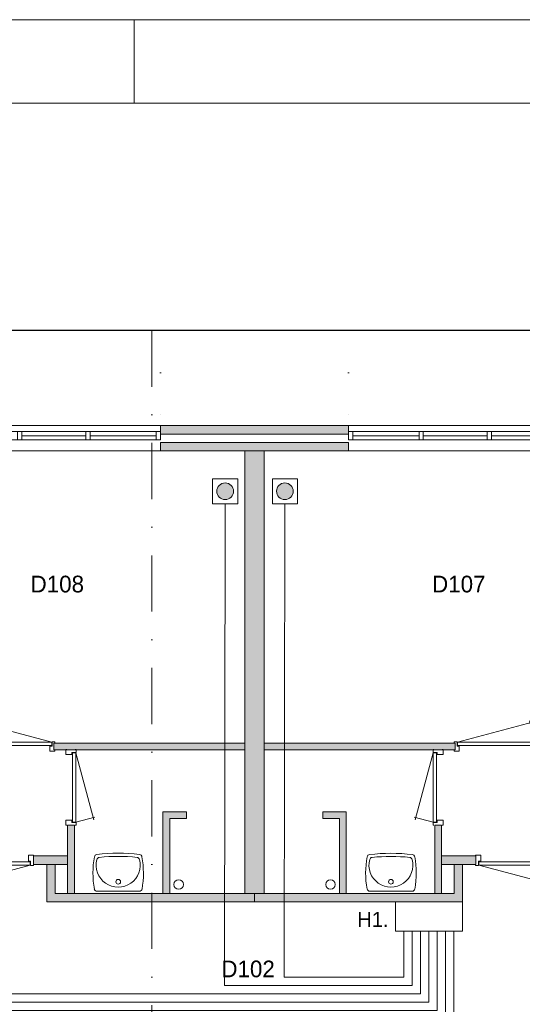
# Model space of a CAD drawing. Header units: millimetres. Extents: x 0 to 84100, y 0 to 59400.
# Tile 33 of 36: x 40731 to 46741, y 47617 to 59400. Entities that reach past the tile are written whole.
import ezdxf
from ezdxf.enums import TextEntityAlignment as Align
from ezdxf.xclip import XClip

# ---------------------------------------------------------------- set-up
doc = ezdxf.new("R2010")
doc.units = ezdxf.units.MM
doc.header["$PDMODE"] = 3
doc.header["$PDSIZE"] = 1
doc.linetypes.add('DGN1', pattern=[504.6, 0, -504.6])
doc.linetypes.add('DGN4', pattern=[1345.6, 672.8, -336.4, 0, -336.4])
for name, color, linetype in [('16', 7, 'Continuous'), ('17', 7, 'Continuous'), ('29', 7, 'Continuous'), ('30', 7, 'Continuous'), ('32', 7, 'Continuous'), ('33', 7, 'Continuous'), ('40', 7, 'Continuous'), ('48', 7, 'Continuous'), ('56', 7, 'Continuous'), ('58', 7, 'Continuous'), ('62', 7, 'Continuous'), ('KADER', 7, 'Continuous')]:
    doc.layers.add(name, color=color, linetype=linetype)
doc.styles.add('dgn000', font='dgn000.shx')
doc.styles.add('dgn003', font='dgn003.shx')
doc.styles.get("Standard").update_dxf_attribs({"font": 'arial.ttf'})
doc.dimstyles.get("Standard").update_dxf_attribs({"dimtxt": 0.18, "dimasz": 0.18, "dimexe": 0.18, "dimexo": 0.0625, "dimgap": 0.09, "dimtad": 0, "dimtih": 1, "dimtoh": 1, "dimdec": 4, "dimzin": 0, "dimdsep": 46, "dimtxsty": 'Standard', "dimcen": 0.09, "dimadec": 0, "dimazin": 0, "dimtfac": 1, "dimtdec": 4, "dimtofl": 0, "dimtmove": 0, "dimatfit": 3, "dimfxl": 1, "dimtolj": 1, "dimtzin": 0, "dimarcsym": 0})

# ---------------------------------------------------------------- blocks, each defined once
blk = doc.blocks.new('EAD038')
at = {"layer": '29'}
h = blk.add_hatch(color=3, dxfattribs=at)
edge = h.paths.add_edge_path()
edge.add_arc((0, 0), 100, 0, 360)
at = {"layer": '29', "color": 3, "linetype": 'Continuous', "lineweight": 0}
blk.add_circle((0, 0), 100, dxfattribs=at)
blk = doc.blocks.new('AnonymousCell77')
at = {"layer": '29', "color": 1, "linetype": 'Continuous', "lineweight": 0, "flags": 128}
blk.add_lwpolyline([(184, 240), (-116, 240), (-116, -60), (184, -60), (184, 240)], dxfattribs=at)
at = {"color": 1, "linetype": 'Continuous', "lineweight": 0}
blk.add_blockref('EAD038', (34, 90), dxfattribs=at)
blk = doc.blocks.new('EAD039')
at = {"layer": '29'}
h = blk.add_hatch(color=3, dxfattribs=at)
edge = h.paths.add_edge_path()
edge.add_arc((0, 0), 100, 0, 360)
at = {"layer": '29', "color": 3, "linetype": 'Continuous', "lineweight": 0}
blk.add_circle((0, 0), 100, dxfattribs=at)
blk = doc.blocks.new('AnonymousCell78')
at = {"layer": '29', "color": 1, "linetype": 'Continuous', "lineweight": 0, "flags": 128}
blk.add_lwpolyline([(-184, 240), (116, 240), (116, -60), (-184, -60), (-184, 240)], dxfattribs=at)
at = {"color": 1, "linetype": 'Continuous', "lineweight": 0}
blk.add_blockref('EAD039', (-34, 90), dxfattribs=at)
blk = doc.blocks.new('830R10106')
at = {"layer": '33', "color": 1, "linetype": 'Continuous', "lineweight": 0}
for p, q in [((108, 868), (322.82, 66.28)), ((108, 38), (336.87, 99.32))]:
    blk.add_line(p, q, dxfattribs=at)
at = {"layer": '33', "color": 92, "linetype": 'Continuous', "lineweight": 13, "true_color": 0x00e100, "flags": 128}
for points in [[(100, 906), (111, 906), (111, 871), (61, 871), (61, 846), (-11, 846), (-11, 906), (0, 906)], [(100, 0), (111, 0), (111, 35), (61, 35), (61, 60), (-11, 60), (-11, 0), (0, 0)]]:
    blk.add_lwpolyline(points, dxfattribs=at)
at = {"layer": '33', "color": 2, "linetype": 'Continuous', "lineweight": 13, "true_color": 0xf0f000, "flags": 128}
blk.add_lwpolyline([(108, 868), (108, 38), (68, 38), (68, 868), (108, 868)], dxfattribs=at)
blk = doc.blocks.new('930L0936')
at = {"layer": '33', "color": 1, "linetype": 'Continuous', "lineweight": 0}
for p, q in [((-968, 98), (-899.56, 353.44)), ((-38, 98), (-936.31, 338.7))]:
    blk.add_line(p, q, dxfattribs=at)
at = {"layer": '33', "color": 92, "linetype": 'Continuous', "lineweight": 13, "true_color": 0x00e100, "flags": 128}
for points in [[(-1006, 90), (-1006, 101), (-971, 101), (-971, 51), (-946, 51), (-946, -11), (-1006, -11), (-1006, 0)], [(0, 90), (0, 101), (-35, 101), (-35, 51), (-60, 51), (-60, -11), (0, -11), (0, 0)]]:
    blk.add_lwpolyline(points, dxfattribs=at)
at = {"layer": '33', "color": 2, "linetype": 'Continuous', "lineweight": 13, "true_color": 0xf0f000, "flags": 128}
blk.add_lwpolyline([(-968, 98), (-38, 98), (-38, 58), (-968, 58), (-968, 98)], dxfattribs=at)
blk = doc.blocks.new('WT0135')
at = {"layer": '40', "color": 7, "linetype": 'Continuous', "lineweight": 0}
blk.add_line((253, 20), (-253, 20), dxfattribs=at)
blk.add_circle((0, 133), 28.1, dxfattribs=at)
for centre, radius, start, end in [((0, -1669), 2144, 83.1425, 96.8575), ((766, 236), 1068, 169.4486, 190.2017), ((-252, 426), 33, 96.8575, 169.6545), ((0, 332), 263, 164.8667, 15.1333), ((-222, 392), 33, 96.0418, 164.8667), ((0, -1707), 2144, 83.9582, 96.0418), ((222, 392), 33, 15.1333, 83.9582), ((252, 426), 33, 10.3455, 83.1425), ((-766, 236), 1068, 349.7983, 10.5514), ((-253, 53), 33, 190.0027, 270), ((253, 53), 33, 270, 349.9973)]:
    blk.add_arc(centre, radius, start, end, dxfattribs=at)
blk = doc.blocks.new('830R10108')
at = {"layer": '33', "color": 1, "linetype": 'Continuous', "lineweight": 0}
for p, q in [((38, -108), (99.32, -336.87)), ((868, -108), (66.28, -322.82))]:
    blk.add_line(p, q, dxfattribs=at)
at = {"layer": '33', "color": 92, "linetype": 'Continuous', "lineweight": 13, "true_color": 0x00e100, "flags": 128}
for points in [[(0, -100), (0, -111), (35, -111), (35, -61), (60, -61), (60, 11), (0, 11), (0, 0)], [(906, -100), (906, -111), (871, -111), (871, -61), (846, -61), (846, 11), (906, 11), (906, 0)]]:
    blk.add_lwpolyline(points, dxfattribs=at)
at = {"layer": '33', "color": 2, "linetype": 'Continuous', "lineweight": 13, "true_color": 0xf0f000, "flags": 128}
blk.add_lwpolyline([(868, -108), (38, -108), (38, -68), (868, -68), (868, -108)], dxfattribs=at)
blk = doc.blocks.new('830R10109')
at = {"layer": '33', "color": 1, "linetype": 'Continuous', "lineweight": 0}
for p, q in [((-108, 868), (-322.82, 66.28)), ((-108, 38), (-336.87, 99.32))]:
    blk.add_line(p, q, dxfattribs=at)
at = {"layer": '33', "color": 92, "linetype": 'Continuous', "lineweight": 13, "true_color": 0x00e100, "flags": 128}
for points in [[(-100, 906), (-111, 906), (-111, 871), (-61, 871), (-61, 846), (11, 846), (11, 906), (0, 906)], [(-100, 0), (-111, 0), (-111, 35), (-61, 35), (-61, 60), (11, 60), (11, 0), (0, 0)]]:
    blk.add_lwpolyline(points, dxfattribs=at)
at = {"layer": '33', "color": 2, "linetype": 'Continuous', "lineweight": 13, "true_color": 0xf0f000, "flags": 128}
blk.add_lwpolyline([(-108, 868), (-108, 38), (-68, 38), (-68, 868), (-108, 868)], dxfattribs=at)
blk = doc.blocks.new('930L0937')
at = {"layer": '33', "color": 1, "linetype": 'Continuous', "lineweight": 0}
for p, q in [((38, 98), (936.31, 338.7)), ((968, 98), (899.56, 353.44))]:
    blk.add_line(p, q, dxfattribs=at)
at = {"layer": '33', "color": 92, "linetype": 'Continuous', "lineweight": 13, "true_color": 0x00e100, "flags": 128}
for points in [[(0, 90), (0, 101), (35, 101), (35, 51), (60, 51), (60, -11), (0, -11), (0, 0)], [(1006, 90), (1006, 101), (971, 101), (971, 51), (946, 51), (946, -11), (1006, -11), (1006, 0)]]:
    blk.add_lwpolyline(points, dxfattribs=at)
at = {"layer": '33', "color": 2, "linetype": 'Continuous', "lineweight": 13, "true_color": 0xf0f000, "flags": 128}
blk.add_lwpolyline([(968, 98), (38, 98), (38, 58), (968, 58), (968, 98)], dxfattribs=at)
blk = doc.blocks.new('WT0136')
at = {"layer": '40', "color": 7, "linetype": 'Continuous', "lineweight": 0}
blk.add_line((-253, 20), (253, 20), dxfattribs=at)
at = {"layer": '40', "color": 7, "linetype": 'Continuous', "lineweight": 0, "flags": 128}
for points in [[(-256, 459, -0.059915), (256, 459)], [(-286, 47, -0.090801), (-284, 432)], [(-284, 432, -0.328769), (-256, 459)], [(254, 401, -1.30637), (-254, 401)], [(-254, 401, -0.309671), (-226, 425)], [(-226, 425, -0.052773), (226, 425)], [(226, 425, -0.309671), (254, 401)], [(256, 459, -0.328769), (284, 432)], [(284, 432, -0.090801), (286, 47)], [(-253, 20, -0.363957), (-286, 47)], [(286, 47, -0.363957), (253, 20)]]:
    blk.add_lwpolyline(points, format="xyb", dxfattribs=at)
at = {"layer": '40', "color": 7, "linetype": 'Continuous', "lineweight": 0}
blk.add_circle((0, 133), 28.1, dxfattribs=at)
blk = doc.blocks.new('830R10111')
at = {"layer": '33', "color": 1, "linetype": 'Continuous', "lineweight": 0}
for p, q in [((-868, -108), (-66.28, -322.82)), ((-38, -108), (-99.32, -336.87))]:
    blk.add_line(p, q, dxfattribs=at)
at = {"layer": '33', "color": 92, "linetype": 'Continuous', "lineweight": 13, "true_color": 0x00e100, "flags": 128}
for points in [[(-906, -100), (-906, -111), (-871, -111), (-871, -61), (-846, -61), (-846, 11), (-906, 11), (-906, 0)], [(0, -100), (0, -111), (-35, -111), (-35, -61), (-60, -61), (-60, 11), (0, 11), (0, 0)]]:
    blk.add_lwpolyline(points, dxfattribs=at)
at = {"layer": '33', "color": 2, "linetype": 'Continuous', "lineweight": 13, "true_color": 0xf0f000, "flags": 128}
blk.add_lwpolyline([(-868, -108), (-38, -108), (-38, -68), (-868, -68), (-868, -108)], dxfattribs=at)
blk = doc.blocks.new('A1')
at = {"layer": 'KADER', "color": 1, "linetype": 'Continuous', "lineweight": 0}
for p, q in [((84100, 59400), (0, 59400)), ((42100, 58400), (42100, 59400))]:
    blk.add_line(p, q, dxfattribs=at)
at = {"layer": 'KADER', "color": 5, "linetype": 'Continuous', "lineweight": 0, "flags": 128}
blk.add_lwpolyline([(1000, 1000), (83100, 1000), (83100, 58400), (1000, 58400), (1000, 1000)], dxfattribs=at)
blk = doc.blocks.new('_DotSmall')
at = {"color": 0, "linetype": 'ByBlock', "const_width": 0.5}
blk.add_lwpolyline([(-0.0625, 0, 1), (0.0625, 0, 1)], format="xyb", close=True, dxfattribs=at)
blk = doc.blocks.new('*D18488')
at = {"layer": '58', "color": 3, "linetype": 'Continuous', "lineweight": 0, "transparency": 16777216}
blk.add_line((35405, 52684), (37955, 52684), dxfattribs=at)
at = {"layer": 'Defpoints', "color": 0, "linetype": 'Continuous', "transparency": 16777216}
for p in [(37955, 52684), (35405, 50684), (37955, 50684)]:
    blk.add_point(p, dxfattribs=at)
at = {"layer": '58', "color": 3, "linetype": 'Continuous', "lineweight": 0, "transparency": 16777216, "xscale": 1080, "yscale": 1080, "zscale": 1080, "rotation": 180}
blk.add_blockref('_DotSmall', (35405, 52684), dxfattribs=at)
at = {"layer": '58', "color": 3, "linetype": 'Continuous', "lineweight": 0, "transparency": 16777216, "xscale": 1080, "yscale": 1080, "zscale": 1080}
blk.add_blockref('_DotSmall', (37955, 52684), dxfattribs=at)
at = {"layer": '58', "color": 3, "linetype": 'Continuous', "lineweight": 0, "transparency": 16777216, "insert": (36680, 52887), "char_height": 200, "attachment_point": 5, "style": 'dgn003'}
blk.add_mtext('\\A1;2550', dxfattribs=at)
blk = doc.blocks.new('*D18490')
at = {"layer": '58', "color": 3, "linetype": 'Continuous', "lineweight": 0, "transparency": 16777216}
blk.add_line((40205, 52684), (42755, 52684), dxfattribs=at)
at = {"layer": 'Defpoints', "color": 0, "linetype": 'Continuous', "transparency": 16777216}
for p in [(42755, 52684), (40205, 50684), (42755, 50684)]:
    blk.add_point(p, dxfattribs=at)
at = {"layer": '58', "color": 3, "linetype": 'Continuous', "lineweight": 0, "transparency": 16777216, "xscale": 1080, "yscale": 1080, "zscale": 1080, "rotation": 180}
blk.add_blockref('_DotSmall', (40205, 52684), dxfattribs=at)
at = {"layer": '58', "color": 3, "linetype": 'Continuous', "lineweight": 0, "transparency": 16777216, "xscale": 1080, "yscale": 1080, "zscale": 1080}
blk.add_blockref('_DotSmall', (42755, 52684), dxfattribs=at)
at = {"layer": '58', "color": 3, "linetype": 'Continuous', "lineweight": 0, "transparency": 16777216, "insert": (41480, 52887), "char_height": 200, "attachment_point": 5, "style": 'dgn003'}
blk.add_mtext('\\A1;2550', dxfattribs=at)
blk = doc.blocks.new('*D18491')
at = {"layer": '58', "color": 3, "linetype": 'Continuous', "lineweight": 0, "transparency": 16777216}
blk.add_line((40205, 52684), (37955, 52684), dxfattribs=at)
at = {"layer": 'Defpoints', "color": 0, "linetype": 'Continuous', "transparency": 16777216}
for p in [(37955, 52684), (37955, 50684), (40205, 50684)]:
    blk.add_point(p, dxfattribs=at)
at = {"layer": '58', "color": 3, "linetype": 'Continuous', "lineweight": 0, "transparency": 16777216, "xscale": 1080, "yscale": 1080, "zscale": 1080, "rotation": 180}
blk.add_blockref('_DotSmall', (37955, 52684), dxfattribs=at)
at = {"layer": '58', "color": 3, "linetype": 'Continuous', "lineweight": 0, "transparency": 16777216, "xscale": 1080, "yscale": 1080, "zscale": 1080}
blk.add_blockref('_DotSmall', (40205, 52684), dxfattribs=at)
at = {"layer": '58', "color": 3, "linetype": 'Continuous', "lineweight": 0, "transparency": 16777216, "insert": (39080, 52887), "char_height": 200, "attachment_point": 5, "style": 'dgn003'}
blk.add_mtext('\\A1;2250', dxfattribs=at)
blk = doc.blocks.new('AnonymousCell111')
at = {"color": 1, "linetype": 'Continuous', "lineweight": 0}
blk.add_blockref('A1', (-42050, -29700), dxfattribs=at)
blk = doc.blocks.new('50E03_329_B01 - Default')
at = {"layer": '16'}
blk.add_hatch(color=7, dxfattribs=at).paths.add_polyline_path([(40204.76, 50584.49), (37954.76, 50584.49), (37954.76, 50684.49), (40204.76, 50684.49)])
at = {"layer": '62'}
for color, points in [(9, [(40204.76, 50384.49), (37954.76, 50384.49), (37954.76, 50484.49), (40204.76, 50484.49)]), (9, [(38964.76, 50384.49), (39194.76, 50384.49), (39194.76, 45084.49), (38964.76, 45084.49)]), (9, [(38964.76, 46804.49), (36679.76, 46804.49), (36679.76, 46884.49), (38964.76, 46884.49)]), (9, [(39194.76, 46804.49), (41479.76, 46804.49), (41479.76, 46884.49), (39194.76, 46884.49)]), (9, [(38264.76, 45984.49), (38264.76, 46064.49), (37984.76, 46064.49), (37984.76, 45084.49), (38064.76, 45084.49), (38064.76, 45984.49)]), (9, [(39894.76, 45984.49), (39894.76, 46064.49), (40174.76, 46064.49), (40174.76, 45084.49), (40094.76, 45084.49), (40094.76, 45984.49)]), (9, [(36924.76, 45904.49), (36844.76, 45904.49), (36844.76, 45084.49), (36924.76, 45084.49)]), (9, [(41234.76, 45904.49), (41314.76, 45904.49), (41314.76, 45084.49), (41234.76, 45084.49)]), (7, [(36844.76, 45534.49), (36434.76, 45534.49), (36434.76, 45434.49), (36844.76, 45434.49)]), (7, [(41314.76, 45534.49), (41724.76, 45534.49), (41724.76, 45434.49), (41314.76, 45434.49)]), (7, [(39079.76, 44984.49), (39079.76, 45084.49), (36694.76, 45084.49), (36694.76, 45434.49), (36594.76, 45434.49), (36594.76, 44984.49)]), (7, [(39079.76, 44984.49), (39079.76, 45084.49), (41464.76, 45084.49), (41464.76, 45434.49), (41564.76, 45434.49), (41564.76, 44984.49)])]:
    blk.add_hatch(color=color, dxfattribs=at).paths.add_polyline_path(points)
at = {"layer": '16', "color": 92, "linetype": 'Continuous', "lineweight": 0, "true_color": 0x00e100, "flags": 128}
for points in [[(40204.76, 50584.49), (37954.76, 50584.49), (37954.76, 50684.49), (40204.76, 50684.49), (40204.76, 50584.49)], [(40204.76, 50384.49), (37954.76, 50384.49), (37954.76, 50484.49), (40204.76, 50484.49), (40204.76, 50384.49)], [(36679.76, 46804.49), (38964.76, 46804.49), (38964.76, 46884.49), (36679.76, 46884.49), (36679.76, 46804.49)], [(41479.76, 46804.49), (39194.76, 46804.49), (39194.76, 46884.49), (41479.76, 46884.49), (41479.76, 46804.49)], [(38064.76, 45084.49), (38064.76, 45984.49), (38264.76, 45984.49), (38264.76, 46064.49), (37984.76, 46064.49), (37984.76, 45084.49), (38064.76, 45084.49)], [(40094.76, 45084.49), (40094.76, 45984.49), (39894.76, 45984.49), (39894.76, 46064.49), (40174.76, 46064.49), (40174.76, 45084.49), (40094.76, 45084.49)], [(36924.76, 45084.49), (36844.76, 45084.49), (36844.76, 45904.49), (36924.76, 45904.49), (36924.76, 45084.49)], [(41234.76, 45084.49), (41314.76, 45084.49), (41314.76, 45904.49), (41234.76, 45904.49), (41234.76, 45084.49)], [(36844.76, 45434.49), (36434.76, 45434.49), (36434.76, 45534.49), (36844.76, 45534.49), (36844.76, 45434.49)], [(41314.76, 45434.49), (41724.76, 45434.49), (41724.76, 45534.49), (41314.76, 45534.49), (41314.76, 45434.49)], [(39079.76, 44984.49), (36594.76, 44984.49), (36594.76, 45434.49), (36694.76, 45434.49), (36694.76, 45084.49), (39079.76, 45084.49), (39079.76, 44984.49)], [(39079.76, 44984.49), (41564.76, 44984.49), (41564.76, 45434.49), (41464.76, 45434.49), (41464.76, 45084.49), (39079.76, 45084.49), (39079.76, 44984.49)]]:
    blk.add_lwpolyline(points, dxfattribs=at)
at = {"layer": '16', "color": 7, "linetype": 'Continuous', "lineweight": 0, "flags": 128}
blk.add_lwpolyline([(40204.76, 50584.49), (37954.76, 50584.49), (37954.76, 50684.49), (40204.76, 50684.49), (40204.76, 50584.49)], dxfattribs=at)
at = {"layer": '17', "color": 92, "linetype": 'Continuous', "lineweight": 0, "true_color": 0x00e100, "flags": 128}
blk.add_lwpolyline([(38964.76, 45084.49), (39194.76, 45084.49), (39194.76, 50384.49), (38964.76, 50384.49), (38964.76, 45084.49)], dxfattribs=at)
at = {"layer": '30', "color": 3, "linetype": 'Continuous', "lineweight": 0}
for p, q in [((37954.76, 50684.49), (35404.76, 50684.49)), ((40204.76, 50684.49), (42754.76, 50684.49)), ((37954.76, 50384.49), (35404.76, 50384.49)), ((40204.76, 50384.49), (42754.76, 50384.49))]:
    blk.add_line(p, q, dxfattribs=at)
at = {"layer": '32', "color": 3, "linetype": 'Continuous', "lineweight": 0}
for p, q in [((37904.76, 50614.49), (35404.76, 50614.49)), ((37063.09, 50564.49), (36296.42, 50564.49)), ((37904.76, 50564.49), (37113.09, 50564.49)), ((37904.76, 50514.49), (37904.76, 50614.49)), ((40254.76, 50614.49), (42754.76, 50614.49)), ((40254.76, 50514.49), (40254.76, 50614.49)), ((40254.76, 50564.49), (41046.43, 50564.49)), ((41096.43, 50564.49), (41863.1, 50564.49)), ((41913.1, 50564.49), (42704.76, 50564.49)), ((35454.76, 50514.49), (37904.76, 50514.49)), ((42704.76, 50514.49), (40254.76, 50514.49))]:
    blk.add_line(p, q, dxfattribs=at)
at = {"layer": '32', "color": 3, "linetype": 'Continuous', "lineweight": 0, "flags": 128}
for points in [[(36296.42, 50614.49), (36246.42, 50614.49), (36246.42, 50514.49), (36296.42, 50514.49), (36296.42, 50614.49)], [(37113.09, 50614.49), (37063.09, 50614.49), (37063.09, 50514.49), (37113.09, 50514.49), (37113.09, 50614.49)], [(37954.76, 50614.49), (37904.76, 50614.49), (37904.76, 50514.49), (37954.76, 50514.49), (37954.76, 50614.49)], [(40204.76, 50614.49), (40254.76, 50614.49), (40254.76, 50514.49), (40204.76, 50514.49), (40204.76, 50614.49)], [(41046.43, 50614.49), (41096.43, 50614.49), (41096.43, 50514.49), (41046.43, 50514.49), (41046.43, 50614.49)], [(41863.1, 50614.49), (41913.1, 50614.49), (41913.1, 50514.49), (41863.1, 50514.49), (41863.1, 50614.49)]]:
    blk.add_lwpolyline(points, dxfattribs=at)
at = {"layer": '40', "color": 3, "linetype": 'Continuous', "lineweight": 0}
for centre in [(38171.52, 45193.09), (39988, 45193.09)]:
    blk.add_circle(centre, 57.46, dxfattribs=at)
at = {"layer": '56', "color": 3, "linetype": 'DGN4', "lineweight": 0}
blk.add_line((37849.76, 55989.76), (37849.76, 547.85), dxfattribs=at)
at = {"layer": '58', "color": 3, "linetype": 'DGN1', "lineweight": 0}
for p, q in [((37954.76, 52684.49), (37954.76, 50684.49)), ((40204.76, 52684.49), (40204.76, 50684.49))]:
    blk.add_line(p, q, dxfattribs=at)
at = {"layer": '62', "color": 9, "linetype": 'Continuous', "lineweight": 0, "flags": 128}
for points in [[(40204.76, 50384.49), (37954.76, 50384.49), (37954.76, 50484.49), (40204.76, 50484.49), (40204.76, 50384.49)], [(38964.76, 50384.49), (39194.76, 50384.49), (39194.76, 45084.49), (38964.76, 45084.49), (38964.76, 50384.49)], [(38964.76, 46804.49), (36679.76, 46804.49), (36679.76, 46884.49), (38964.76, 46884.49), (38964.76, 46804.49)], [(39194.76, 46804.49), (41479.76, 46804.49), (41479.76, 46884.49), (39194.76, 46884.49), (39194.76, 46804.49)], [(38264.76, 45984.49), (38264.76, 46064.49), (37984.76, 46064.49), (37984.76, 45084.49), (38064.76, 45084.49), (38064.76, 45984.49), (38264.76, 45984.49)], [(39894.76, 45984.49), (39894.76, 46064.49), (40174.76, 46064.49), (40174.76, 45084.49), (40094.76, 45084.49), (40094.76, 45984.49), (39894.76, 45984.49)], [(36924.76, 45904.49), (36844.76, 45904.49), (36844.76, 45084.49), (36924.76, 45084.49), (36924.76, 45904.49)], [(41234.76, 45904.49), (41314.76, 45904.49), (41314.76, 45084.49), (41234.76, 45084.49), (41234.76, 45904.49)]]:
    blk.add_lwpolyline(points, dxfattribs=at)
at = {"layer": '62', "color": 7, "linetype": 'Continuous', "lineweight": 0, "flags": 128}
for points in [[(36844.76, 45534.49), (36434.76, 45534.49), (36434.76, 45434.49), (36844.76, 45434.49), (36844.76, 45534.49)], [(41314.76, 45534.49), (41724.76, 45534.49), (41724.76, 45434.49), (41314.76, 45434.49), (41314.76, 45534.49)], [(39079.76, 44984.49), (39079.76, 45084.49), (36694.76, 45084.49), (36694.76, 45434.49), (36594.76, 45434.49), (36594.76, 44984.49), (39079.76, 44984.49)], [(39079.76, 44984.49), (39079.76, 45084.49), (41464.76, 45084.49), (41464.76, 45434.49), (41564.76, 45434.49), (41564.76, 44984.49), (39079.76, 44984.49)]]:
    blk.add_lwpolyline(points, dxfattribs=at)
at = {"color": 7, "linetype": 'Continuous', "lineweight": 0}
for name, p in [('A1', (-8492.96, -3060.21)), ('930L0936', (36692.99, 46798.52)), ('930L0937', (41466.53, 46798.52)), ('830R10106', (36834.58, 45901.41)), ('830R10109', (41324.94, 45901.41)), ('830R10108', (35530.05, 45532.59)), ('WT0135', (37448.9, 45092.35)), ('WT0136', (40710.62, 45092.35)), ('830R10111', (42629.47, 45532.59))]:
    blk.add_blockref(name, p, dxfattribs=at)
at = {"layer": '48', "color": 7, "linetype": 'Continuous', "lineweight": 0, "style": 'dgn003'}
for s, p in [('D108', (36721.08, 48788.7)), ('D107', (41521.74, 48788.7)), ('D102', (39002.21, 44182.83))]:
    blk.add_text(s, height=200, dxfattribs=at).set_placement(p, align=Align.MIDDLE_CENTER)
at = {"layer": '58', "color": 3, "linetype": 'Continuous', "lineweight": 0}
for base, p1, p2, picture, middle in [((37954.76, 52684.49), (35404.76, 50684.49), (37954.76, 50684.49), '*D18488', (36679.76, 52886.6)), ((37954.76, 52684.49), (40204.76, 50684.49), (37954.76, 50684.49), '*D18491', (39079.76, 52886.6)), ((42754.76, 52684.49), (40204.76, 50684.49), (42754.76, 50684.49), '*D18490', (41479.76, 52886.6))]:
    dim = blk.add_linear_dim(base=base, p1=p1, p2=p2, dimstyle='Standard', override={"dimscale": 1, "dimtxt": 200, "dimasz": 1080, "dimexe": 0, "dimexo": 0, "dimgap": 100, "dimtad": 1, "dimjust": 0, "dimtih": 0, "dimtoh": 0, "dimdec": 0, "dimlfac": 1, "dimzin": 11, "dimdsep": 46, "dimlunit": 2, "dimpost": '<>', "dimtxsty": 'dgn003', "dimblk1": 'DotSmall', "dimblk2": 'DotSmall', "dimsah": 1, "dimcen": 0, "dimse1": 1, "dimse2": 1, "dimclrd": 3, "dimclre": 3, "dimclrt": 3, "dimtol": 0, "dimtix": 1, "dimtofl": 1, "dimatfit": 3, "dimfrac": 1, "dimtolj": 1, "dimlwd": 0, "dimlwe": 0}, dxfattribs=at)
    dim.commit()
    dim.dimension.update_dxf_attribs({"geometry": picture, "text_midpoint": middle})

msp = doc.modelspace()

# ---------------------------------------------------------------- linework, layer by layer
at = {"layer": '29', "color": 1, "linetype": 'Continuous', "lineweight": 0, "flags": 128}
for points in [[(43187.71, 53606.18), (43180.3, 47841.84), (45424.32, 47841.84), (45424.32, 48491.84)], [(43901.93, 53606.18), (43894.52, 47941.84), (45324.32, 47941.84), (45324.32, 48491.84)], [(52827.81, 53595.2), (52824.32, 47441.84), (45920.32, 47441.84), (45920.32, 48491.84)], [(33574.32, 53441.84), (33574.32, 47641.84), (45624.32, 47641.84), (45624.32, 48491.84)], [(34306.99, 53441.84), (34306.99, 47741.84), (45524.32, 47741.84), (45524.32, 48491.84)], [(45224.32, 48841.84), (45224.32, 48491.84), (46024.32, 48491.84), (46024.32, 48841.84), (45224.32, 48841.84)], [(33574.32, 42485.03), (33574.32, 47541.84), (45724.32, 47541.84), (45724.32, 48491.84)], [(34306.99, 42485.03), (34306.99, 47441.84), (45824.32, 47441.84), (45824.32, 48491.84)]]:
    msp.add_lwpolyline(points, dxfattribs=at)

# ---------------------------------------------------------------- block references
at = {"color": 1, "linetype": 'Continuous', "lineweight": 0}
for name, p in [('AnonymousCell111', (42050, 29700)), ('AnonymousCell77', (43153.71, 53666.18)), ('AnonymousCell78', (43935.93, 53666.18))]:
    msp.add_blockref(name, p, dxfattribs=at)
ref = msp.add_blockref('50E03_329_B01 - Default', (4459.56, 3857.35))
XClip(ref).set_block_clipping_path([(-3195.19, 3614.84), (51845.11, 51823.2)])

# ---------------------------------------------------------------- texts
at = {"layer": '29', "color": 1, "linetype": 'Continuous', "lineweight": 0, "style": 'dgn000'}
msp.add_text('H1.', height=180, dxfattribs=at).set_placement((44767.32, 48542.84))

doc.saveas('drawing.dxf')
